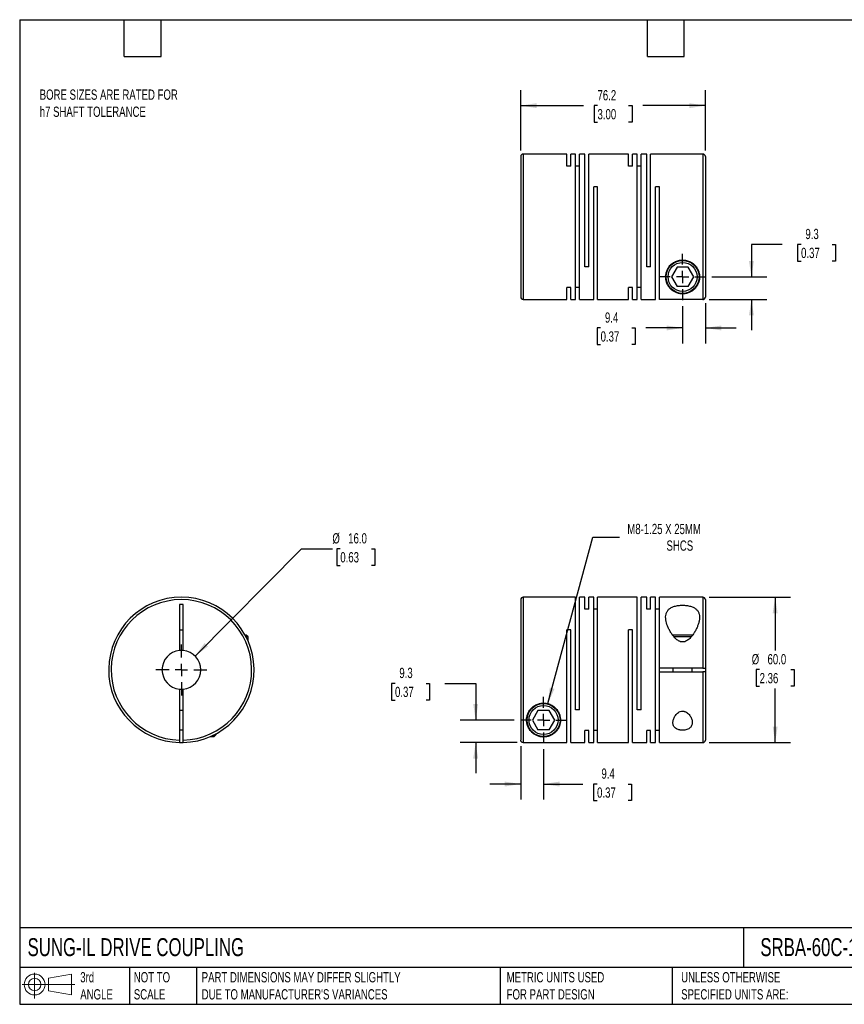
# Model space of a CAD drawing. Header units: millimetres. Extents: x 13 to 546, y 13 to 419.
# Tile 1 of 2: x 13 to 353, y 13 to 419. Entities that reach past the tile are written whole.
import ezdxf

# ---------------------------------------------------------------- set-up
doc = ezdxf.new("R2010")
doc.units = ezdxf.units.MM
doc.header["$LTSCALE"] = 2
doc.linetypes.add('SLD-Center', pattern=[19.05, 15.24, -1.27, 1.27, -1.27])
doc.linetypes.add('SLD-Solid', pattern=[0])
doc.layers.add('CENTER', color=40, linetype='SLD-Center')
doc.layers.add('SLD-DEFPOINTS', color=7, linetype='Continuous')
doc.layers.add('DIMENSIONS', color=140, linetype='SLD-Solid', lineweight=25)
doc.layers.add('TEXT', color=140, linetype='SLD-Solid', lineweight=25)
doc.styles.add('SLDTEXTSTYLE0', font='TXT', dxfattribs={"width": 0.7})
doc.dimstyles.new('SLDDIMSTYLE0', dxfattribs={"dimtxt": 4.316016, "dimasz": 6.604, "dimexe": 0, "dimexo": 0.0625, "dimgap": 1.079004, "dimtad": 0, "dimtih": 1, "dimtoh": 1, "dimdec": 1, "dimrnd": 1e-09, "dimzin": 12, "dimdsep": 46, "dimtxsty": 'SLDTEXTSTYLE0', "dimsah": 1, "dimcen": 0.09, "dimadec": 0, "dimazin": 3, "dimtfac": 1, "dimtdec": 1, "dimtmove": 0, "dimatfit": 0, "dimfxl": 0, "dimfrac": 2, "dimtolj": 1, "dimtzin": 12, "dimarcsym": 0})
doc.dimstyles.new('SLDDIMSTYLE1', dxfattribs={"dimtxt": 4.316016, "dimasz": 6.604, "dimexe": 0, "dimexo": 0.0625, "dimgap": 1.079004, "dimtad": 0, "dimtih": 1, "dimtoh": 1, "dimdec": 1, "dimrnd": 1e-09, "dimzin": 4, "dimdsep": 46, "dimtxsty": 'SLDTEXTSTYLE0', "dimsah": 1, "dimcen": 0.09, "dimadec": 0, "dimazin": 1, "dimtfac": 1, "dimtdec": 1, "dimtofl": 0, "dimtmove": 0, "dimatfit": 3, "dimfxl": 0, "dimfrac": 2, "dimtolj": 1, "dimtzin": 12, "dimarcsym": 0})
doc.dimstyles.new('SLDDIMSTYLE2', dxfattribs={"dimtxt": 4.316016, "dimasz": 6.604, "dimexe": 0, "dimexo": 0.0625, "dimgap": 1.079004, "dimtad": 0, "dimtih": 1, "dimtoh": 1, "dimdec": 1, "dimrnd": 1e-09, "dimzin": 12, "dimdsep": 46, "dimtxsty": 'SLDTEXTSTYLE0', "dimsah": 1, "dimcen": 0, "dimadec": 0, "dimazin": 3, "dimtfac": 1, "dimtdec": 1, "dimtofl": 0, "dimtmove": 0, "dimatfit": 3, "dimfxl": 0, "dimfrac": 2, "dimtolj": 1, "dimtzin": 12, "dimarcsym": 0})
doc.dimstyles.new('SLDDIMSTYLE3', dxfattribs={"dimtxt": 4.316016, "dimasz": 6.604, "dimexe": 0, "dimexo": 0.0625, "dimgap": 1.079004, "dimtad": 0, "dimtih": 1, "dimtoh": 1, "dimdec": 1, "dimrnd": 1e-09, "dimzin": 4, "dimdsep": 46, "dimtxsty": 'SLDTEXTSTYLE0', "dimsah": 1, "dimcen": 0, "dimadec": 0, "dimazin": 1, "dimtfac": 1, "dimtdec": 1, "dimtofl": 0, "dimtmove": 0, "dimatfit": 3, "dimfxl": 0, "dimfrac": 2, "dimtolj": 1, "dimtzin": 12, "dimarcsym": 0})
doc.dimstyles.new('SLDDIMSTYLE4', dxfattribs={"dimtxt": 4.316016, "dimasz": 6.604, "dimexe": 0, "dimexo": 0.0625, "dimgap": 1.079004, "dimtad": 0, "dimtih": 1, "dimtoh": 1, "dimdec": 1, "dimrnd": 1e-09, "dimzin": 12, "dimdsep": 46, "dimtxsty": 'SLDTEXTSTYLE0', "dimsah": 1, "dimcen": 0.09, "dimadec": 0, "dimazin": 3, "dimtfac": 1, "dimtdec": 1, "dimtofl": 0, "dimtmove": 0, "dimatfit": 3, "dimfxl": 0, "dimfrac": 2, "dimtolj": 1, "dimtzin": 12, "dimarcsym": 0})

# ---------------------------------------------------------------- blocks, each defined once
blk = doc.blocks.new('Block11')
at = {"color": 7, "linetype": 'SLD-Solid', "lineweight": 18}
for p, q in [((5.18, 10.62), (5.18, 0)), ((10.96, 8.33), (20.35, 10.06)), ((10.96, 3.19), (10.96, 8.33)), ((20.35, 10.06), (20.35, 1.46)), ((0, 5.76), (21.75, 5.76)), ((10.96, 3.19), (20.35, 1.46))]:
    blk.add_line(p, q, dxfattribs=at)
for radius in [4.3, 2.57]:
    blk.add_circle((5.18, 5.76), radius, dxfattribs=at)
blk = doc.blocks.new('Block12')
at = {"layer": 'SLD-DEFPOINTS'}
blk.add_blockref('Block11', (0, 0), dxfattribs=at)
blk = doc.blocks.new('_D')
at = {"layer": 'DIMENSIONS'}
for p, q in [((219.53, 119.2), (219.53, 97.26)), ((228.93, 117.95), (228.93, 97.26)), ((219.53, 103.61), (206.83, 103.61)), ((228.93, 103.61), (245.18, 103.61)), ((251.03, 103.61), (249.58, 103.61)), ((249.58, 103.61), (249.58, 96.76)), ((263.85, 103.61), (265.3, 103.61)), ((265.3, 103.61), (265.3, 96.76)), ((249.58, 96.76), (251.03, 96.76)), ((265.3, 96.76), (263.85, 96.76))]:
    blk.add_line(p, q, dxfattribs=at)
for points in [[(219.53, 103.61), (212.92, 104.63), (212.92, 102.6)], [(228.93, 103.61), (235.53, 102.6), (235.53, 104.63)]]:
    blk.add_solid(points, dxfattribs=at)
at = {"layer": 'DIMENSIONS', "char_height": 4.233, "attachment_point": 1, "style": 'SLDTEXTSTYLE0'}
for s, insert in [('9.4', (252.82, 110.04)), ('0.37', (251.03, 102.21))]:
    blk.add_mtext(s, dxfattribs=dict(at, insert=insert))
blk = doc.blocks.new('_D_1')
at = {"layer": 'DIMENSIONS'}
for p, q in [((167.62, 145.16), (166.17, 145.16)), ((166.17, 145.16), (166.17, 138.3)), ((180.44, 145.16), (181.89, 145.16)), ((181.89, 145.16), (181.89, 138.3)), ((188.22, 145.16), (200.92, 145.16)), ((200.92, 145.16), (200.92, 130.03)), ((166.17, 138.3), (167.62, 138.3)), ((181.89, 138.3), (180.44, 138.3)), ((216.85, 130.03), (194.57, 130.03)), ((217.99, 120.74), (194.57, 120.74)), ((200.92, 120.74), (200.92, 108.04))]:
    blk.add_line(p, q, dxfattribs=at)
for points in [[(200.92, 130.03), (201.94, 136.63), (199.91, 136.63)], [(200.92, 120.74), (199.91, 114.14), (201.94, 114.14)]]:
    blk.add_solid(points, dxfattribs=at)
at = {"layer": 'DIMENSIONS', "char_height": 4.233, "attachment_point": 1, "style": 'SLDTEXTSTYLE0'}
for s, insert in [('9.3', (169.41, 151.59)), ('0.37', (167.62, 143.76))]:
    blk.add_mtext(s, dxfattribs=dict(at, insert=insert))
blk = doc.blocks.new('_D_2')
at = {"layer": 'DIMENSIONS'}
for p, q in [((297.27, 180.73), (330.89, 180.73)), ((324.54, 180.73), (324.54, 158.67)), ((318.13, 150.84), (316.68, 150.84)), ((316.68, 150.84), (316.68, 143.98)), ((330.95, 150.84), (332.4, 150.84)), ((332.4, 150.84), (332.4, 143.98)), ((316.68, 143.98), (318.13, 143.98)), ((324.54, 120.73), (324.54, 143.02)), ((332.4, 143.98), (330.95, 143.98)), ((297.27, 120.73), (330.89, 120.73))]:
    blk.add_line(p, q, dxfattribs=at)
for points in [[(324.54, 180.73), (323.52, 174.13), (325.56, 174.13)], [(324.54, 120.73), (325.56, 127.33), (323.52, 127.33)]]:
    blk.add_solid(points, dxfattribs=at)
at = {"layer": 'DIMENSIONS', "char_height": 4.233, "attachment_point": 1, "style": 'SLDTEXTSTYLE0'}
for s, insert in [('%%c', (314.87, 157.27)), ('60.0', (321.39, 157.27)), ('2.36', (318.13, 149.44))]:
    blk.add_mtext(s, dxfattribs=dict(at, insert=insert))
blk = doc.blocks.new('_D_3')
at = {"layer": 'DIMENSIONS'}
for p, q in [((230.74, 136.79), (249.21, 205.55)), ((249.21, 205.55), (260.33, 205.55))]:
    blk.add_line(p, q, dxfattribs=at)
blk.add_solid([(230.74, 136.79), (233.44, 142.9), (231.47, 143.43)], dxfattribs=at)
at = {"layer": 'DIMENSIONS', "attachment_point": 1, "style": 'SLDTEXTSTYLE0'}
for s, insert, char_height in [('M8-1.25 X 25MM', (263.5, 211.01), 4.2333), ('SHCS', (279.69, 204.15), 4.233)]:
    blk.add_mtext(s, dxfattribs=dict(at, insert=insert, char_height=char_height))
blk = doc.blocks.new('SW_CENTERMARKSYMBOL_0')
at = {"layer": 'CENTER', "color": 0}
for p, q in [((0, 5.08), (0, 9.54)), ((-5.08, 0), (-9.54, 0)), ((0, 0), (-2.54, 0)), ((0, 0), (0, 2.54)), ((0, 0), (0, -2.54)), ((0, 0), (2.54, 0)), ((5.08, 0), (9.54, 0)), ((0, -5.08), (0, -9.54))]:
    blk.add_line(p, q, dxfattribs=at)
blk = doc.blocks.new('_D_5')
at = {"layer": 'DIMENSIONS'}
for p, q in [((286.33, 300.85), (286.33, 285.51)), ((295.73, 302.1), (295.73, 285.51)), ((252.49, 291.86), (251.04, 291.86)), ((251.04, 291.86), (251.04, 285)), ((265.31, 291.86), (266.76, 291.86)), ((266.76, 291.86), (266.76, 285)), ((286.33, 291.86), (271.16, 291.86)), ((295.73, 291.86), (308.43, 291.86)), ((251.04, 285), (252.49, 285)), ((266.76, 285), (265.31, 285))]:
    blk.add_line(p, q, dxfattribs=at)
for points in [[(286.33, 291.86), (279.72, 292.87), (279.72, 290.84)], [(295.73, 291.86), (302.33, 290.84), (302.33, 292.87)]]:
    blk.add_solid(points, dxfattribs=at)
at = {"layer": 'DIMENSIONS', "char_height": 4.233, "attachment_point": 1, "style": 'SLDTEXTSTYLE0'}
for s, insert in [('9.4', (254.28, 298.28)), ('0.37', (252.49, 290.46))]:
    blk.add_mtext(s, dxfattribs=dict(at, insert=insert))
blk = doc.blocks.new('_D_6')
at = {"layer": 'DIMENSIONS'}
for p, q in [((327.44, 326.35), (314.74, 326.35)), ((314.74, 326.35), (314.74, 312.93)), ((335.23, 326.35), (333.78, 326.35)), ((333.78, 326.35), (333.78, 319.49)), ((348.05, 326.35), (349.5, 326.35)), ((349.5, 326.35), (349.5, 319.49)), ((333.78, 319.49), (335.23, 319.49)), ((349.5, 319.49), (348.05, 319.49)), ((298.41, 312.93), (321.09, 312.93)), ((297.27, 303.64), (321.09, 303.64)), ((314.74, 303.64), (314.74, 290.94))]:
    blk.add_line(p, q, dxfattribs=at)
for points in [[(314.74, 312.93), (315.76, 319.53), (313.73, 319.53)], [(314.74, 303.64), (313.73, 297.03), (315.76, 297.03)]]:
    blk.add_solid(points, dxfattribs=at)
at = {"layer": 'DIMENSIONS', "char_height": 4.233, "attachment_point": 1, "style": 'SLDTEXTSTYLE0'}
for s, insert in [('9.3', (337.02, 332.77)), ('0.37', (335.23, 324.95))]:
    blk.add_mtext(s, dxfattribs=dict(at, insert=insert))
blk = doc.blocks.new('_D_7')
at = {"layer": 'DIMENSIONS'}
for p, q in [((219.53, 365.17), (219.53, 389.98)), ((295.73, 365.17), (295.73, 389.98)), ((219.53, 383.63), (245.36, 383.63)), ((251.21, 383.63), (249.76, 383.63)), ((249.76, 383.63), (249.76, 376.77)), ((264.04, 383.63), (265.49, 383.63)), ((265.49, 383.63), (265.49, 376.77)), ((295.73, 383.63), (269.89, 383.63)), ((249.76, 376.77), (251.21, 376.77)), ((265.49, 376.77), (264.04, 376.77))]:
    blk.add_line(p, q, dxfattribs=at)
for points in [[(219.53, 383.63), (226.13, 382.61), (226.13, 384.64)], [(295.73, 383.63), (289.12, 384.64), (289.12, 382.61)]]:
    blk.add_solid(points, dxfattribs=at)
at = {"layer": 'DIMENSIONS', "char_height": 4.233, "attachment_point": 1, "style": 'SLDTEXTSTYLE0'}
for s, insert in [('76.2', (251.21, 390.05)), ('3.00', (251.21, 382.22))]:
    blk.add_mtext(s, dxfattribs=dict(at, insert=insert))
blk = doc.blocks.new('SW_CENTERMARKSYMBOL_2')
at = {"layer": 'CENTER', "color": 0}
for p, q in [((0, 5.08), (0, 9.54)), ((-5.08, 0), (-9.54, 0)), ((0, 0), (-2.54, 0)), ((0, 0), (0, 2.54)), ((0, 0), (0, -2.54)), ((0, 0), (2.54, 0)), ((5.08, 0), (9.54, 0)), ((0, -5.08), (0, -9.54))]:
    blk.add_line(p, q, dxfattribs=at)
blk = doc.blocks.new('_D_8')
at = {"layer": 'DIMENSIONS'}
for p, q in [((85.08, 156.41), (129.08, 200.73)), ((129.08, 200.73), (141.78, 200.73)), ((145.04, 200.73), (143.59, 200.73)), ((143.59, 200.73), (143.59, 193.87)), ((157.87, 200.73), (159.32, 200.73)), ((159.32, 200.73), (159.32, 193.87)), ((143.59, 193.87), (145.04, 193.87)), ((159.32, 193.87), (157.87, 193.87))]:
    blk.add_line(p, q, dxfattribs=at)
blk.add_solid([(85.08, 156.41), (90.45, 160.38), (89.01, 161.81)], dxfattribs=at)
at = {"layer": 'DIMENSIONS', "char_height": 4.233, "attachment_point": 1, "style": 'SLDTEXTSTYLE0'}
for s, insert in [('%%c', (141.78, 207.15)), ('16.0', (148.3, 207.15)), ('0.63', (145.04, 199.33))]:
    blk.add_mtext(s, dxfattribs=dict(at, insert=insert))
blk = doc.blocks.new('SW_CENTERMARKSYMBOL_3')
at = {"layer": 'CENTER', "color": 0}
for p, q in [((0, 5.08), (0, 10.54)), ((-5.08, 0), (-10.54, 0)), ((0, 0), (-2.54, 0)), ((0, 0), (0, 2.54)), ((0, 0), (0, -2.54)), ((0, 0), (2.54, 0)), ((5.08, 0), (10.54, 0)), ((0, -5.08), (0, -10.54))]:
    blk.add_line(p, q, dxfattribs=at)

msp = doc.modelspace()

# ---------------------------------------------------------------- linework, layer by layer
for p, q in [((219.53, 362.63), (219.53, 304.63)), ((238.53, 363.63), (220.53, 363.63)), ((220.53, 363.63), (220.53, 303.63)), ((238.53, 358.68), (238.53, 363.63)), ((242.13, 363.63), (240.13, 363.63)), ((240.13, 358.68), (240.13, 363.63)), ((242.13, 303.63), (242.13, 363.63)), ((246.03, 363.63), (243.73, 363.63)), ((243.73, 303.63), (243.73, 363.63)), ((246.03, 317.13), (246.03, 363.63)), ((264.03, 363.63), (247.63, 363.63)), ((247.63, 317.13), (247.63, 363.63)), ((264.03, 358.68), (264.03, 363.63)), ((267.63, 363.63), (265.63, 363.63)), ((265.63, 358.68), (265.63, 363.63)), ((267.63, 303.63), (267.63, 363.63)), ((271.53, 363.63), (269.23, 363.63)), ((269.23, 303.63), (269.23, 363.63)), ((271.53, 317.13), (271.53, 363.63)), ((294.73, 363.63), (273.13, 363.63)), ((273.13, 317.13), (273.13, 363.63)), ((294.73, 363.63), (294.73, 303.64)), ((295.73, 362.63), (295.73, 304.64)), ((240.13, 358.68), (238.53, 358.68)), ((243.73, 358.68), (242.13, 358.68)), ((265.63, 358.68), (264.03, 358.68)), ((269.23, 358.68), (267.63, 358.68)), ((251.23, 350.13), (249.63, 350.13)), ((249.63, 303.63), (249.63, 350.13)), ((251.23, 303.63), (251.23, 350.13)), ((276.73, 350.13), (275.13, 350.13)), ((275.13, 303.63), (275.13, 350.13)), ((276.73, 303.64), (276.73, 350.13)), ((247.63, 317.13), (246.03, 317.13)), ((273.13, 317.13), (271.53, 317.13)), ((284.02, 316.93), (281.71, 312.93)), ((288.64, 316.93), (284.02, 316.93)), ((290.95, 312.93), (288.64, 316.93)), ((281.71, 312.93), (284.02, 308.93)), ((288.64, 308.93), (284.02, 308.93)), ((288.64, 308.93), (290.95, 312.93)), ((240.13, 308.57), (238.53, 308.57)), ((238.53, 303.63), (238.53, 308.57)), ((240.13, 303.63), (240.13, 308.57)), ((243.73, 308.57), (242.13, 308.57)), ((265.63, 308.57), (264.03, 308.57)), ((264.03, 303.63), (264.03, 308.57)), ((265.63, 303.63), (265.63, 308.57)), ((269.23, 308.57), (267.63, 308.57)), ((220.53, 303.63), (238.53, 303.63)), ((240.13, 303.63), (242.13, 303.63)), ((243.73, 303.63), (249.63, 303.63)), ((251.23, 303.63), (264.03, 303.63)), ((265.63, 303.63), (267.63, 303.63)), ((269.23, 303.63), (275.13, 303.63)), ((294.73, 303.64), (276.73, 303.64)), ((219.53, 179.73), (219.53, 121.74)), ((242.13, 180.73), (220.53, 180.73)), ((220.53, 180.73), (220.53, 120.74)), ((242.13, 134.23), (242.13, 180.73)), ((246.03, 180.73), (243.73, 180.73)), ((243.73, 134.23), (243.73, 180.73)), ((246.03, 175.79), (246.03, 180.73)), ((249.63, 180.73), (247.63, 180.73)), ((247.63, 175.79), (247.63, 180.73)), ((249.63, 120.73), (249.63, 180.73)), ((267.63, 180.73), (251.23, 180.73)), ((251.23, 120.73), (251.23, 180.73)), ((267.63, 134.23), (267.63, 180.73)), ((271.53, 180.73), (269.23, 180.73)), ((269.23, 134.23), (269.23, 180.73)), ((271.53, 175.79), (271.53, 180.73)), ((275.13, 180.73), (273.13, 180.73)), ((273.13, 175.79), (273.13, 180.73)), ((275.13, 120.73), (275.13, 180.73)), ((294.73, 180.73), (276.73, 180.73)), ((276.73, 151.48), (276.73, 180.73)), ((294.73, 180.73), (294.73, 151.48)), ((295.73, 179.73), (295.73, 151.48)), ((80.19, 177.73), (78.69, 177.73)), ((78.69, 177.73), (78.69, 158.7)), ((80.19, 158.7), (80.19, 177.73)), ((247.63, 175.79), (246.03, 175.79)), ((251.23, 175.79), (249.63, 175.79)), ((273.13, 175.79), (271.53, 175.79)), ((276.73, 175.79), (275.13, 175.79)), ((78.69, 167.23), (80.19, 167.23)), ((240.13, 167.23), (238.53, 167.23)), ((238.53, 120.74), (238.53, 167.23)), ((240.13, 120.73), (240.13, 167.23)), ((265.63, 167.23), (264.03, 167.23)), ((264.03, 120.73), (264.03, 167.23)), ((265.63, 120.73), (265.63, 167.23)), ((106.14, 165.13), (105.76, 165.13)), ((106.94, 164.33), (106.14, 165.13)), ((106.94, 164.33), (106.18, 164.33)), ((106.94, 162.72), (106.94, 164.33)), ((286.33, 165.13), (282.14, 165.13)), ((286.33, 164.33), (282.79, 164.33)), ((290.51, 165.13), (286.33, 165.13)), ((289.87, 164.33), (286.33, 164.33)), ((294.73, 151.48), (276.73, 151.48)), ((276.73, 149.98), (276.73, 151.48)), ((282.33, 151.48), (282.33, 149.98)), ((290.33, 149.98), (290.33, 151.48)), ((295.73, 151.48), (295.73, 149.98)), ((276.73, 120.73), (276.73, 149.98)), ((276.73, 149.98), (294.73, 149.98)), ((294.73, 149.98), (294.73, 120.73)), ((295.73, 149.98), (295.73, 121.73)), ((78.69, 142.77), (78.69, 121.74)), ((80.19, 121.74), (80.19, 142.77)), ((243.73, 134.23), (242.13, 134.23)), ((269.23, 134.23), (267.63, 134.23)), ((80.19, 134.03), (78.69, 134.03)), ((226.62, 134.03), (224.31, 130.03)), ((231.24, 134.03), (226.62, 134.03)), ((233.55, 130.03), (231.24, 134.03)), ((78.69, 126.03), (80.19, 126.03)), ((224.31, 130.03), (226.62, 126.03)), ((231.24, 126.03), (226.62, 126.03)), ((231.24, 126.03), (233.55, 130.03)), ((91.43, 123.23), (93.04, 123.23)), ((93.04, 123.23), (93.84, 124.03)), ((93.04, 123.23), (93.04, 123.99)), ((93.84, 124.03), (93.84, 124.41)), ((247.63, 125.68), (246.03, 125.68)), ((246.03, 120.73), (246.03, 125.68)), ((247.63, 120.73), (247.63, 125.68)), ((251.23, 125.68), (249.63, 125.68)), ((273.13, 125.68), (271.53, 125.68)), ((271.53, 120.73), (271.53, 125.68)), ((273.13, 120.73), (273.13, 125.68)), ((276.73, 125.68), (275.13, 125.68)), ((220.53, 120.74), (238.53, 120.74)), ((240.13, 120.73), (246.03, 120.73)), ((247.63, 120.73), (249.63, 120.73)), ((251.23, 120.73), (264.03, 120.73)), ((265.63, 120.73), (271.53, 120.73)), ((273.13, 120.73), (275.13, 120.73)), ((276.73, 120.73), (294.73, 120.73))]:
    msp.add_line(p, q)
at = {"flags": 128}
msp.add_lwpolyline([(78.69, 120.74), (79.44, 120.73), (80.19, 120.74)], dxfattribs=at)
for centre, radius in [((286.33, 312.93), 6.8), ((286.33, 312.93), 6), ((228.93, 130.03), 6.8), ((228.93, 130.03), 6)]:
    msp.add_circle(centre, radius)
for centre, radius, start, end in [((220.53, 362.63), 1, 90, 180), ((294.73, 362.63), 1, 0, 90), ((220.53, 304.63), 1, 180, 270), ((79.44, 150.73), 30, 271.4325, 268.5675), ((79.44, 150.73), 29, 271.482, 268.518), ((220.53, 179.73), 1, 90, 180), ((294.73, 179.73), 1, 0, 90), ((79.44, 150.73), 8, 95.3794, 264.6206), ((79.44, 150.73), 8, 84.6206, 95.3794), ((79.44, 150.73), 8, 275.3794, 84.6206), ((79.44, 150.73), 8, 264.6206, 275.3794), ((294.73, 121.73), 1, 270, 0)]:
    msp.add_arc(centre, radius, start, end)
for points, knots in [([(286.33, 305.93), (286.62, 305.93), (286.91, 305.94), (287.47, 306.01), (287.73, 306.06), (288.48, 306.25), (288.92, 306.41), (289.7, 306.78), (290.05, 306.99), (290.69, 307.43), (290.97, 307.68), (291.5, 308.2), (291.75, 308.48), (292.19, 309.08), (292.38, 309.4), (292.72, 310.06), (292.87, 310.4), (293.1, 311.13), (293.19, 311.51), (293.31, 312.31), (293.34, 312.72), (293.31, 313.55), (293.26, 313.98), (293.12, 314.64), (293.06, 314.86), (292.91, 315.3), (292.83, 315.52), (292.64, 315.96), (292.53, 316.18), (292.29, 316.61), (292.15, 316.82), (291.85, 317.23), (291.69, 317.43), (291.34, 317.82), (291.15, 318.01), (290.54, 318.54), (290.09, 318.86), (289.34, 319.25), (289.08, 319.37), (288.55, 319.57), (288.28, 319.65), (287.72, 319.79), (287.44, 319.84), (286.86, 319.91), (286.29, 319.94), (285.71, 319.9), (285.14, 319.83), (284.85, 319.77), (284.02, 319.56), (283.5, 319.35), (282.5, 318.82), (282.06, 318.5), (281.47, 317.97), (281.28, 317.78), (280.93, 317.39), (280.77, 317.19), (280.33, 316.57), (280.09, 316.14), (279.81, 315.48), (279.72, 315.26), (279.58, 314.82), (279.53, 314.6), (279.39, 313.95), (279.34, 313.52), (279.32, 312.68), (279.35, 312.27), (279.52, 311.1), (279.76, 310.38), (280.28, 309.38), (280.48, 309.07), (280.91, 308.47), (281.15, 308.19), (281.69, 307.67), (281.98, 307.43), (282.62, 306.97), (282.97, 306.77), (283.56, 306.49), (283.76, 306.41), (284.2, 306.25), (284.44, 306.18), (284.81, 306.09), (284.93, 306.06), (285.2, 306.02), (285.33, 306), (285.75, 305.94), (286.03, 305.93), (286.33, 305.93)], [0, 0, 0, 0, 0.015625, 0.015625, 0.03125, 0.03125, 0.0625, 0.0625, 0.09375, 0.09375, 0.125, 0.125, 0.15625, 0.15625, 0.1875, 0.1875, 0.21875, 0.21875, 0.25, 0.25, 0.28125, 0.28125, 0.3125, 0.3125, 0.328125, 0.328125, 0.34375, 0.34375, 0.359375, 0.359375, 0.375, 0.375, 0.390625, 0.390625, 0.40625, 0.40625, 0.4375, 0.4375, 0.453125, 0.453125, 0.46875, 0.46875, 0.484375, 0.484375, 0.5, 0.515625, 0.515625, 0.53125, 0.53125, 0.5625, 0.5625, 0.59375, 0.59375, 0.609375, 0.609375, 0.625, 0.625, 0.65625, 0.65625, 0.671875, 0.671875, 0.6875, 0.6875, 0.71875, 0.71875, 0.75, 0.75, 0.8125, 0.8125, 0.84375, 0.84375, 0.875, 0.875, 0.90625, 0.90625, 0.9375, 0.9375, 0.953125, 0.953125, 0.96875, 0.96875, 0.976563, 0.976563, 0.984375, 0.984375, 1, 1, 1, 1]), ([(294.73, 303.64), (294.86, 303.64), (294.99, 303.66), (295.23, 303.76), (295.34, 303.84), (295.62, 304.11), (295.73, 304.37), (295.73, 304.64)], [0, 0, 0, 0, 0.25, 0.25, 0.5, 0.5, 1, 1, 1, 1]), ([(286.33, 162.25), (286.62, 162.25), (286.91, 162.3), (287.47, 162.46), (287.73, 162.58), (288.48, 162.99), (288.92, 163.35), (289.7, 164.13), (290.05, 164.53), (290.69, 165.37), (290.97, 165.8), (291.5, 166.66), (291.75, 167.1), (292.19, 167.99), (292.38, 168.43), (292.72, 169.3), (292.87, 169.73), (293.1, 170.59), (293.19, 171.01), (293.31, 171.84), (293.34, 172.25), (293.31, 173.03), (293.26, 173.41), (293.12, 173.96), (293.06, 174.14), (292.91, 174.49), (292.83, 174.65), (292.64, 174.98), (292.53, 175.13), (292.29, 175.44), (292.15, 175.58), (291.85, 175.86), (291.69, 175.99), (291.34, 176.23), (291.15, 176.34), (290.54, 176.67), (290.09, 176.84), (289.34, 177.06), (289.08, 177.13), (288.55, 177.23), (288.28, 177.28), (287.72, 177.35), (287.44, 177.38), (286.86, 177.41), (286.29, 177.43), (285.71, 177.41), (285.14, 177.37), (284.85, 177.34), (284.02, 177.23), (283.5, 177.12), (282.5, 176.82), (282.06, 176.64), (281.47, 176.32), (281.28, 176.21), (280.93, 175.96), (280.77, 175.83), (280.33, 175.42), (280.09, 175.12), (279.81, 174.62), (279.72, 174.45), (279.58, 174.11), (279.53, 173.93), (279.39, 173.39), (279.34, 173.01), (279.32, 172.21), (279.35, 171.81), (279.52, 170.57), (279.76, 169.72), (280.28, 168.41), (280.48, 167.97), (280.91, 167.09), (281.15, 166.65), (281.69, 165.79), (281.98, 165.36), (282.62, 164.51), (282.97, 164.1), (283.56, 163.53), (283.76, 163.35), (284.2, 163.01), (284.44, 162.85), (284.81, 162.64), (284.93, 162.58), (285.2, 162.47), (285.33, 162.42), (285.75, 162.29), (286.03, 162.25), (286.33, 162.25)], [0, 0, 0, 0, 0.015625, 0.015625, 0.03125, 0.03125, 0.0625, 0.0625, 0.09375, 0.09375, 0.125, 0.125, 0.15625, 0.15625, 0.1875, 0.1875, 0.21875, 0.21875, 0.25, 0.25, 0.28125, 0.28125, 0.3125, 0.3125, 0.328125, 0.328125, 0.34375, 0.34375, 0.359375, 0.359375, 0.375, 0.375, 0.390625, 0.390625, 0.40625, 0.40625, 0.4375, 0.4375, 0.453125, 0.453125, 0.46875, 0.46875, 0.484375, 0.484375, 0.5, 0.515625, 0.515625, 0.53125, 0.53125, 0.5625, 0.5625, 0.59375, 0.59375, 0.609375, 0.609375, 0.625, 0.625, 0.65625, 0.65625, 0.671875, 0.671875, 0.6875, 0.6875, 0.71875, 0.71875, 0.75, 0.75, 0.8125, 0.8125, 0.84375, 0.84375, 0.875, 0.875, 0.90625, 0.90625, 0.9375, 0.9375, 0.953125, 0.953125, 0.96875, 0.96875, 0.976563, 0.976563, 0.984375, 0.984375, 1, 1, 1, 1]), ([(294.73, 151.48), (294.86, 151.48), (294.99, 151.48), (295.23, 151.48), (295.34, 151.48), (295.62, 151.48), (295.73, 151.48), (295.73, 151.48)], [0, 0, 0, 0, 0.25, 0.25, 0.5, 0.5, 1, 1, 1, 1]), ([(295.73, 149.98), (295.73, 149.98), (295.7, 149.98), (295.6, 149.98), (295.53, 149.98), (295.25, 149.98), (294.99, 149.98), (294.73, 149.98)], [0, 0, 0, 0, 0.25, 0.25, 0.5, 0.5, 1, 1, 1, 1]), ([(221.93, 130.03), (221.93, 129.82), (221.94, 129.61), (221.97, 129.21), (222, 129.01), (222.1, 128.42), (222.2, 128.04), (222.59, 126.96), (222.95, 126.31), (223.63, 125.44), (223.88, 125.16), (224.44, 124.64), (224.74, 124.4), (225.41, 123.97), (225.77, 123.77), (226.39, 123.5), (226.61, 123.42), (227.07, 123.28), (227.31, 123.21), (227.83, 123.11), (228.11, 123.07), (228.68, 123.03), (228.97, 123.02), (229.41, 123.05), (229.55, 123.06), (229.83, 123.09), (229.97, 123.11), (230.37, 123.17), (230.62, 123.23), (231.09, 123.37), (231.32, 123.45), (231.74, 123.62), (231.94, 123.71), (232.5, 124), (232.83, 124.21), (233.45, 124.67), (233.73, 124.92), (234.24, 125.46), (234.47, 125.75), (235.11, 126.66), (235.43, 127.33), (235.7, 128.25), (235.75, 128.44), (235.82, 128.82), (235.86, 129.02), (235.93, 129.62), (235.94, 130.03), (235.89, 130.88), (235.82, 131.31), (235.6, 132.19), (235.44, 132.63), (235.03, 133.5), (234.76, 133.93), (234.29, 134.53), (234.12, 134.73), (233.75, 135.11), (233.55, 135.29), (232.92, 135.8), (232.46, 136.1), (231.44, 136.59), (230.9, 136.77), (230.06, 136.94), (229.77, 136.99), (229.19, 137.03), (228.9, 137.04), (228.33, 137.01), (228.04, 136.98), (227.47, 136.88), (227.19, 136.82), (226.65, 136.66), (226.39, 136.56), (225.87, 136.33), (225.62, 136.21), (224.9, 135.78), (224.47, 135.46), (223.9, 134.91), (223.72, 134.71), (223.38, 134.31), (223.23, 134.11), (222.82, 133.49), (222.6, 133.05), (222.25, 132.17), (222.12, 131.74), (221.96, 130.87), (221.93, 130.45), (221.93, 130.03)], [0, 0, 0, 0, 0.015625, 0.015625, 0.03125, 0.03125, 0.0625, 0.0625, 0.125, 0.125, 0.15625, 0.15625, 0.1875, 0.1875, 0.21875, 0.21875, 0.234375, 0.234375, 0.25, 0.25, 0.265625, 0.265625, 0.28125, 0.28125, 0.289063, 0.289063, 0.296875, 0.296875, 0.3125, 0.3125, 0.328125, 0.328125, 0.34375, 0.34375, 0.375, 0.375, 0.40625, 0.40625, 0.4375, 0.4375, 0.5, 0.5, 0.515625, 0.515625, 0.53125, 0.53125, 0.5625, 0.5625, 0.59375, 0.59375, 0.625, 0.625, 0.65625, 0.65625, 0.671875, 0.671875, 0.6875, 0.6875, 0.71875, 0.71875, 0.75, 0.75, 0.765625, 0.765625, 0.78125, 0.78125, 0.796875, 0.796875, 0.8125, 0.8125, 0.828125, 0.828125, 0.84375, 0.84375, 0.875, 0.875, 0.890625, 0.890625, 0.90625, 0.90625, 0.9375, 0.9375, 0.96875, 0.96875, 1, 1, 1, 1]), ([(286.33, 133.7), (286, 133.7), (285.69, 133.64), (285.1, 133.44), (284.83, 133.3), (284.34, 132.97), (284.11, 132.78), (283.72, 132.39), (283.54, 132.18), (283.22, 131.75), (283.08, 131.53), (282.84, 131.08), (282.74, 130.86), (282.47, 130.18), (282.37, 129.72), (282.32, 129.06), (282.32, 128.85), (282.37, 128.42), (282.42, 128.21), (282.55, 127.8), (282.64, 127.61), (282.88, 127.24), (283.02, 127.06), (283.36, 126.73), (283.55, 126.58), (284, 126.31), (284.25, 126.2), (284.66, 126.05), (284.8, 126.01), (285.09, 125.94), (285.24, 125.91), (285.55, 125.86), (285.7, 125.84), (286.02, 125.81), (286.34, 125.8), (286.66, 125.82), (286.97, 125.84), (287.13, 125.86), (287.58, 125.94), (287.87, 126.01), (288.42, 126.2), (288.66, 126.32), (289.11, 126.59), (289.3, 126.74), (289.64, 127.07), (289.78, 127.24), (290.01, 127.62), (290.1, 127.81), (290.24, 128.21), (290.28, 128.42), (290.33, 128.85), (290.33, 129.07), (290.28, 129.73), (290.18, 130.18), (289.83, 131.09), (289.59, 131.54), (289.11, 132.18), (288.93, 132.39), (288.53, 132.79), (288.32, 132.97), (287.82, 133.3), (287.55, 133.44), (287.11, 133.6), (286.96, 133.64), (286.65, 133.69), (286.49, 133.7), (286.33, 133.7)], [0, 0, 0, 0, 0.03125, 0.03125, 0.0625, 0.0625, 0.09375, 0.09375, 0.125, 0.125, 0.15625, 0.15625, 0.1875, 0.1875, 0.25, 0.25, 0.28125, 0.28125, 0.3125, 0.3125, 0.34375, 0.34375, 0.375, 0.375, 0.40625, 0.40625, 0.4375, 0.4375, 0.453125, 0.453125, 0.46875, 0.46875, 0.484375, 0.484375, 0.5, 0.515625, 0.515625, 0.53125, 0.53125, 0.5625, 0.5625, 0.59375, 0.59375, 0.625, 0.625, 0.65625, 0.65625, 0.6875, 0.6875, 0.71875, 0.71875, 0.75, 0.75, 0.8125, 0.8125, 0.875, 0.875, 0.90625, 0.90625, 0.9375, 0.9375, 0.96875, 0.96875, 0.984375, 0.984375, 1, 1, 1, 1]), ([(78.69, 121.74), (78.69, 121.61), (78.69, 121.48), (78.69, 121.24), (78.69, 121.13), (78.69, 120.85), (78.69, 120.74), (78.69, 120.74)], [0, 0, 0, 0, 0.25, 0.25, 0.5, 0.5, 1, 1, 1, 1]), ([(80.19, 120.74), (80.19, 120.74), (80.19, 120.77), (80.19, 120.87), (80.19, 120.94), (80.19, 121.22), (80.19, 121.48), (80.19, 121.74)], [0, 0, 0, 0, 0.25, 0.25, 0.5, 0.5, 1, 1, 1, 1]), ([(220.53, 120.74), (220.39, 120.74), (220.26, 120.77), (220.02, 120.87), (219.91, 120.94), (219.63, 121.22), (219.53, 121.48), (219.53, 121.74)], [0, 0, 0, 0, 0.25, 0.25, 0.5, 0.5, 1, 1, 1, 1])]:
    msp.add_open_spline(points, degree=3, knots=knots)
at = {"layer": 'TEXT'}
for p, q in [((12.7, 419.1), (546.1, 419.1)), ((12.7, 419.1), (12.7, 12.7)), ((55.88, 403.86), (55.88, 419.1)), ((71.12, 403.86), (71.12, 419.1)), ((271.78, 403.86), (271.78, 419.1)), ((287.02, 403.86), (287.02, 419.1)), ((55.88, 403.86), (71.12, 403.86)), ((271.78, 403.86), (287.02, 403.86)), ((546.1, 44.25), (12.7, 44.25)), ((311.52, 44.25), (311.52, 27.94)), ((546.1, 27.94), (12.7, 27.94)), ((58.09, 27.94), (58.09, 12.7)), ((85.67, 27.94), (85.67, 12.7)), ((210.97, 27.94), (210.97, 12.7)), ((282, 27.94), (282, 12.7)), ((12.7, 12.7), (546.1, 12.7))]:
    msp.add_line(p, q, dxfattribs=at)

# ---------------------------------------------------------------- block references
at = {"layer": 'CENTER'}
for name, p in [('SW_CENTERMARKSYMBOL_2', (286.33, 312.93)), ('SW_CENTERMARKSYMBOL_3', (79.44, 150.73)), ('SW_CENTERMARKSYMBOL_0', (228.93, 130.03))]:
    msp.add_blockref(name, p, dxfattribs=at)
at = {"layer": 'SLD-DEFPOINTS'}
msp.add_blockref('Block12', (13.68, 15.11), dxfattribs=at)

# ---------------------------------------------------------------- texts
at = {"layer": 'TEXT', "attachment_point": 1, "style": 'SLDTEXTSTYLE0'}
for s, insert, char_height in [('BORE SIZES ARE RATED FOR ^Jh7 SHAFT TOLERANCE', (20.96, 390.29), 4.2333), ('SUNG-IL DRIVE COUPLING', (15.93, 40), 7.4083), ('SRBA-60C-16-16', (318.42, 40), 7.4083), ('3rd^JANGLE', (37.7, 25.99), 4.233), ('NOT TO^JSCALE', (59.81, 25.99), 4.2333), ("PART DIMENSIONS MAY DIFFER SLIGHTLY ^JDUE TO MANUFACTURER'S VARIANCES", (87.83, 25.99), 4.2333), ('METRIC UNITS USED ^JFOR PART DESIGN', (213.71, 25.99), 4.2333), ('UNLESS OTHERWISE ^JSPECIFIED UNITS ARE:', (285.74, 25.99), 4.2333)]:
    msp.add_mtext(s, dxfattribs=dict(at, insert=insert, char_height=char_height))

# ---------------------------------------------------------------- dimensions: what is measured, and where the dimension line sits
at = {"layer": 'DIMENSIONS'}
for base, p1, p2, dimstyle, picture, middle in [((219.53, 383.63), (295.73, 362.63), (219.53, 362.63), 'SLDDIMSTYLE4', '_D_7', (257.63, 383.63)), ((295.73, 291.86), (286.33, 303.39), (295.73, 304.64), 'SLDDIMSTYLE0', '_D_5', (258.9, 291.86)), ((228.93, 103.61), (219.53, 121.74), (228.93, 120.49), 'SLDDIMSTYLE0', '_D', (257.44, 103.61))]:
    dim = msp.add_linear_dim(base=base, p1=p1, p2=p2, dimstyle=dimstyle, dxfattribs=at)
    dim.commit()
    dim.dimension.update_dxf_attribs({"geometry": picture, "text_midpoint": middle, "dimtype": 160})
for base, p1, p2, picture, middle in [((314.74, 312.93), (294.73, 303.64), (295.87, 312.93), '_D_6', (314.74, 326.35)), ((200.92, 130.03), (220.53, 120.74), (219.39, 130.03), '_D_1', (200.92, 145.16))]:
    dim = msp.add_linear_dim(base=base, p1=p1, p2=p2, angle=90, dimstyle='SLDDIMSTYLE0', dxfattribs=at)
    dim.commit()
    dim.dimension.update_dxf_attribs({"geometry": picture, "text_midpoint": middle, "dimtype": 160})
dim = msp.add_diameter_dim_2p(p1=(73.81, 145.05), p2=(85.08, 156.41), dimstyle='SLDDIMSTYLE3', dxfattribs=at)
dim.commit()
dim.dimension.update_dxf_attribs({"geometry": '_D_8', "text_midpoint": (151.46, 200.73), "dimtype": 163})
dim = msp.add_diameter_dim_2p(p1=(227.11, 123.27), p2=(230.74, 136.79), text='M8-1.25 X 25MM\\PSHCS', dimstyle='SLDDIMSTYLE2', override={"dimpost": '<>'}, dxfattribs=at)
dim.commit()
dim.dimension.update_dxf_attribs({"geometry": '_D_3', "text_midpoint": (287.64, 205.55), "dimtype": 163})
dim = msp.add_linear_dim(base=(324.54, 120.73), p1=(294.73, 180.73), p2=(294.73, 120.73), angle=90, text='%%c<>', dimstyle='SLDDIMSTYLE1', dxfattribs=at)
dim.commit()
dim.dimension.update_dxf_attribs({"geometry": '_D_2', "text_midpoint": (324.54, 150.84), "dimtype": 160})

doc.saveas('drawing.dxf')
